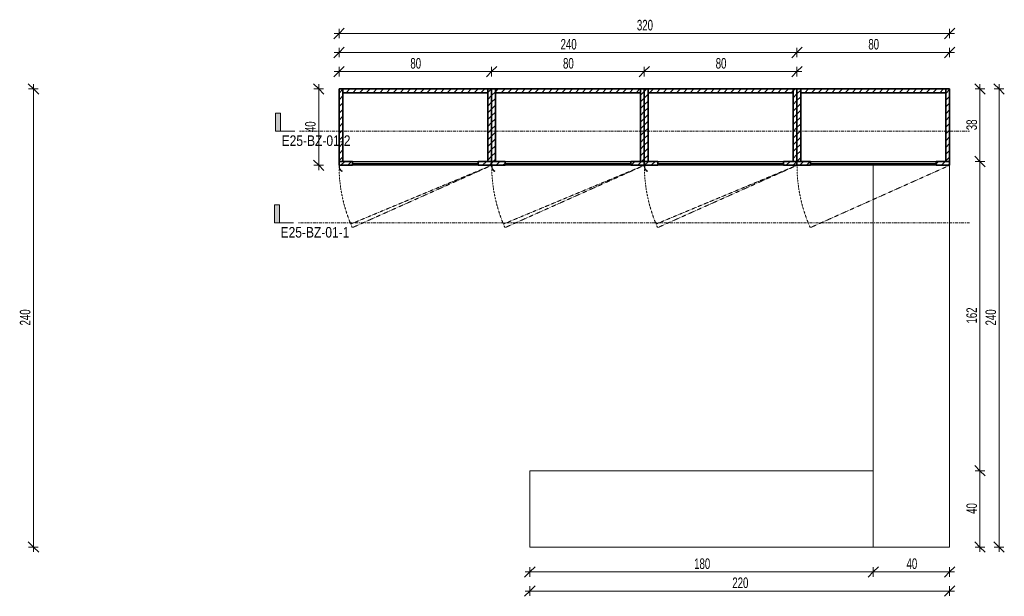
# Model space of a CAD drawing. Header units: centimetres. Extents: x 19862 to 23983, y -707 to 11876.
# Tile 7 of 7: x 21151 to 21667, y 11574 to 11876. Entities that reach past the tile are written whole.
import ezdxf

# ---------------------------------------------------------------- set-up
doc = ezdxf.new("R2010")
doc.units = ezdxf.units.CM
doc.linetypes.add('Centre', pattern=[3.175, 0.635, -0.475, 1.59, -0.475])
doc.linetypes.add('Dash 1mm', pattern=[0.2, 0.1, -0.1])
for name, color, linetype, lineweight in [('A-ANNO-DIMS', 211, 'Continuous', 9), ('A-ANNO-DIMS-25', 211, 'Continuous', 9), ('A-GENM', 13, 'Continuous', 18), ('A-GENM-HDLN', 13, 'Dash 1mm', 18), ('G-ANNO-SYMB', 111, 'Continuous', 9)]:
    doc.layers.add(name, color=color, linetype=linetype, lineweight=lineweight)
doc.styles.add('Arial Narrow', font='ARIALN.TTF', dxfattribs={"height": 5.5})
doc.styles.add('Arial Narrow_1', font='ARIALN.TTF', dxfattribs={"width": 0.8, "height": 5.5})
doc.dimstyles.new('2_2mm-Centymetry-Weryfikacja', dxfattribs={"dimscale": 30.48, "dimtxt": 5.62887, "dimasz": 0.180446, "dimexe": 0.082021, "dimexo": 0.0625, "dimgap": 0, "dimtad": 1, "dimdec": 1, "dimrnd": 0.1, "dimdsep": 46, "dimtxsty": 'Arial Narrow_1', "dimblk1": 'OBLIQUE', "dimblk2": 'OBLIQUE', "dimsah": 1, "dimcen": 0.09, "dimdle": 0.082021, "dimazin": 2, "dimtfac": 1, "dimtdec": 4, "dimtix": 1, "dimtmove": 0, "dimatfit": 3, "dimfxl": 0.082021, "dimfxlon": 1, "dimtvp": 1, "dimtolj": 1, "dimtzin": 0, "dimarcsym": 2})
pattern_1 = [(315, (-11599.535, 16493.951), (1.76776695, 1.76776695), [])]

# ---------------------------------------------------------------- blocks, each defined once
blk = doc.blocks.new('FURN_Bar - E25-ZB-01-8916538-E25-BZ-01-3')
at = {"layer": 'A-GENM'}
h = blk.add_hatch(dxfattribs=at)
h.set_pattern_fill('FP_1', color=256, style=0, pattern_type=2)
h.set_pattern_definition(pattern_1)
h.paths.add_polyline_path([(202, 242), (202, 240), (240, 240), (240, 242), (215.98, 242)])
h.paths.add_polyline_path([(202, 318), (240, 318), (240, 320), (202, 320)])
h = blk.add_hatch(dxfattribs=at)
h.set_pattern_fill('FP_1', color=256, style=0, pattern_type=2)
h.set_pattern_definition(pattern_1)
h.paths.add_polyline_path([(238, 318), (238, 242), (240, 242), (240, 318)])
h = blk.add_hatch(dxfattribs=at)
h.set_pattern_fill('FP_1', color=256, style=0, pattern_type=2)
h.set_pattern_definition(pattern_1)
h.paths.add_polyline_path([(202, 160), (240, 160), (240, 162), (202, 162)])
h.paths.add_polyline_path([(202, 238), (240, 238), (240, 240), (202, 240)])
h = blk.add_hatch(dxfattribs=at)
h.set_pattern_fill('FP_1', color=256, style=0, pattern_type=2)
h.set_pattern_definition(pattern_1)
h.paths.add_polyline_path([(238, 238), (238, 162), (240, 162), (240, 238)])
h = blk.add_hatch(dxfattribs=at)
h.set_pattern_fill('FP_1', color=256, style=0, pattern_type=2)
h.set_pattern_definition(pattern_1)
h.paths.add_polyline_path([(202, 158), (240, 158), (240, 160), (202, 160)])
h.paths.add_polyline_path([(202, 80), (240, 80), (240, 82), (202, 82)])
h = blk.add_hatch(dxfattribs=at)
h.set_pattern_fill('FP_1', color=256, style=0, pattern_type=2)
h.set_pattern_definition(pattern_1)
h.paths.add_polyline_path([(238, 82), (240, 82), (240, 158), (238, 158)])
h = blk.add_hatch(dxfattribs=at)
h.set_pattern_fill('FP_1', color=256, style=0, pattern_type=2)
h.set_pattern_definition(pattern_1)
h.paths.add_polyline_path([(202, 2), (202, 0), (240, 0), (240, 2), (238, 2)])
h.paths.add_polyline_path([(202, 80), (202, 78), (240, 78), (240, 80), (204, 80)])
h = blk.add_hatch(dxfattribs=at)
h.set_pattern_fill('FP_1', color=256, style=0, pattern_type=2)
h.set_pattern_definition(pattern_1)
h.paths.add_polyline_path([(238, 78), (238, 2), (240, 2), (240, 78)])
at = {"layer": 'A-GENM-HDLN', "linetype": 'Continuous'}
h = blk.add_hatch(dxfattribs=at)
h.set_pattern_fill('FP_1', color=256, style=0, pattern_type=2)
h.set_pattern_definition(pattern_1)
h.paths.add_polyline_path([(200, 240), (202, 240), (202, 247), (200, 247), (200, 242)])
h.paths.add_polyline_path([(200, 320), (200, 313), (202, 313), (202, 320)])
h = blk.add_hatch(dxfattribs=at)
h.set_pattern_fill('FP_1', color=256, style=0, pattern_type=2)
h.set_pattern_definition(pattern_1)
h.paths.add_polyline_path([(200, 163.47), (200, 160), (202, 160), (202, 167), (200, 167)])
h.paths.add_polyline_path([(200, 238), (200, 233), (202, 233), (202, 240), (200, 240)])
h = blk.add_hatch(dxfattribs=at)
h.set_pattern_fill('FP_1', color=256, style=0, pattern_type=2)
h.set_pattern_definition(pattern_1)
h.paths.add_polyline_path([(200, 153), (202, 153), (202, 160), (200, 160), (200, 158)])
h.paths.add_polyline_path([(200, 80), (202, 80), (202, 87), (200, 87), (200, 82)])
h = blk.add_hatch(dxfattribs=at)
h.set_pattern_fill('FP_1', color=256, style=0, pattern_type=2)
h.set_pattern_definition(pattern_1)
h.paths.add_polyline_path([(200, 0), (202, 0), (202, 7), (200, 7), (200, 2)])
h.paths.add_polyline_path([(200, 80), (200, 73), (202, 73), (202, 80)])
at = {"layer": 'A-GENM'}
for p, q in [((200, 320), (199.5, 320)), ((196.7, 318.5), (196.87, 318.39)), ((199.5, 319.8), (200, 319.8)), ((200, 247), (200, 313)), ((202, 247), (202, 313)), ((196.7, 238.5), (196.87, 238.39)), ((200, 240), (199.5, 240)), ((199.5, 239.8), (200, 239.8)), ((200, 167), (200, 233)), ((202, 167), (202, 233)), ((40, 220), (0, 220)), ((0, 220), (0, 40)), ((40, 40), (40, 220)), ((200, 160), (199.5, 160)), ((196.7, 158.5), (196.87, 158.39)), ((199.5, 159.8), (200, 159.8)), ((200, 87), (200, 153)), ((202, 153), (202, 87)), ((200, 7), (200, 73)), ((202, 73), (202, 7)), ((0, 40), (0, 0)), ((200, 40), (0, 40)), ((0, 40), (40, 40)), ((0, 0), (200, 0))]:
    blk.add_line(p, q, dxfattribs=at)
at = {"layer": 'A-GENM', "lineweight": 35}
for p, q in [((200, 320), (200, 313)), ((202, 320), (200, 320)), ((202, 313), (202, 320)), ((202, 320), (202, 318)), ((240, 320), (202, 320)), ((240, 318), (240, 320)), ((202, 318), (240, 318)), ((238, 318), (238, 242)), ((240, 318), (238, 318)), ((240, 242), (240, 318)), ((200, 313), (202, 313)), ((200.5, 313), (200.5, 247)), ((201, 313), (200.5, 313)), ((201, 247), (201, 313)), ((200, 247), (200, 240)), ((202, 247), (200, 247)), ((200.5, 247), (201, 247)), ((202, 240), (202, 247)), ((200, 240), (200, 233)), ((202, 240), (200, 240)), ((200, 240), (202, 240)), ((202, 242), (202, 240)), ((240, 242), (202, 242)), ((202, 233), (202, 240)), ((202, 240), (202, 238)), ((240, 240), (202, 240)), ((202, 240), (240, 240)), ((202, 238), (240, 238)), ((238, 242), (240, 242)), ((238, 238), (238, 162)), ((240, 238), (238, 238)), ((240, 240), (240, 242)), ((240, 238), (240, 240)), ((240, 162), (240, 238)), ((200, 233), (202, 233)), ((200.5, 233), (200.5, 167)), ((201, 233), (200.5, 233)), ((201, 167), (201, 233)), ((200, 167), (200, 160)), ((202, 167), (200, 167)), ((200.5, 167), (201, 167)), ((202, 160), (202, 167)), ((200, 160), (200, 153)), ((202, 160), (200, 160)), ((200, 160), (202, 160)), ((202, 162), (202, 160)), ((240, 162), (202, 162)), ((202, 153), (202, 160)), ((202, 160), (202, 158)), ((240, 160), (202, 160)), ((202, 160), (240, 160)), ((238, 162), (240, 162)), ((240, 160), (240, 162)), ((240, 158), (240, 160)), ((202, 158), (240, 158)), ((238, 158), (238, 82)), ((240, 158), (238, 158)), ((240, 82), (240, 158)), ((200, 153), (202, 153)), ((200.5, 153), (200.5, 87)), ((201, 153), (200.5, 153)), ((201, 87), (201, 153)), ((202, 87), (200, 87)), ((200, 87), (200, 80)), ((200.5, 87), (201, 87)), ((202, 80), (202, 87)), ((200, 80), (200, 73)), ((202, 80), (200, 80)), ((200, 80), (202, 80)), ((202, 82), (202, 80)), ((240, 82), (202, 82)), ((202, 73), (202, 80)), ((202, 80), (202, 78)), ((240, 80), (202, 80)), ((202, 80), (240, 80)), ((202, 78), (240, 78)), ((238, 82), (240, 82)), ((238, 78), (238, 2)), ((240, 78), (238, 78)), ((240, 80), (240, 82)), ((240, 78), (240, 80)), ((240, 2), (240, 78)), ((200, 73), (202, 73)), ((200.5, 73), (200.5, 7)), ((201, 73), (200.5, 73)), ((201, 7), (201, 73)), ((202, 7), (200, 7)), ((200, 7), (200, 0)), ((200.5, 7), (201, 7)), ((202, 0), (202, 7)), ((200, 0), (202, 0)), ((202, 2), (202, 0)), ((240, 2), (202, 2)), ((202, 0), (240, 0)), ((238, 2), (240, 2)), ((240, 0), (240, 2))]:
    blk.add_line(p, q, dxfattribs=at)
at = {"layer": 'A-GENM'}
for centre, radius in [((199.5, 316.64), 3.36), ((199.5, 316.64), 3.16), ((199.5, 236.64), 3.36), ((199.5, 236.64), 3.16), ((199.5, 156.64), 3.36), ((199.5, 156.64), 3.16)]:
    blk.add_arc(centre, radius, 90, 146.4429, dxfattribs=at)
at = {"layer": 'A-GENM-HDLN'}
for p, q in [((200, 240), (167.35, 313.03)), ((200, 240), (169.22, 313.84)), ((200, 160), (167.35, 233.03)), ((200, 160), (169.22, 233.84)), ((200, 80), (167.35, 153.03)), ((200, 80), (169.22, 153.84)), ((200, 0), (167.35, 73.03))]:
    blk.add_line(p, q, dxfattribs=at)
for centre, end in [((200, 240), 114.09), ((200, 240), 112.6294), ((200, 160), 114.09), ((200, 160), 112.6294), ((200, 80), 114.09), ((200, 80), 112.6294), ((200, 0), 114.09)]:
    blk.add_arc(centre, 80, 90, end, dxfattribs=at)
blk = doc.blocks.new('DIMBLOCK23-E25-BZ-01-2')
at = {"layer": 'A-ANNO-DIMS-25', "lineweight": 18}
for p, q in [((21158.33, 11839.54), (21155.58, 11842.29)), ((21158.33, 11839.54), (21161.08, 11836.79)), ((21158.33, 11599.54), (21155.58, 11602.29)), ((21158.33, 11599.54), (21161.08, 11596.79))]:
    blk.add_line(p, q, dxfattribs=at)
at = {"layer": 'A-ANNO-DIMS-25'}
for p, q in [((21158.33, 11842.04), (21158.33, 11597.04)), ((21158.33, 11839.54), (21155.83, 11839.54)), ((21158.33, 11839.54), (21160.83, 11839.54)), ((21158.33, 11599.54), (21155.83, 11599.54)), ((21158.33, 11599.54), (21160.83, 11599.54))]:
    blk.add_line(p, q, dxfattribs=at)
at = {"layer": 'A-ANNO-DIMS-25', "color": 0, "insert": (21151.23, 11715.65), "char_height": 5.5, "width": 9.3278, "attachment_point": 1, "rotation": 90, "line_spacing_factor": 0.974696, "style": 'Arial Narrow_1'}
blk.add_mtext('240', dxfattribs=at)
blk = doc.blocks.new('_Oblique')
at = {"color": 0, "linetype": 'ByBlock', "lineweight": -2}
blk.add_line((-0.5, -0.5), (0.5, 0.5), dxfattribs=at)
blk = doc.blocks.new('Section - _Znaczek-Pelny-Prawy-3044335-E25-BZ-01-3')
at = {"layer": 'G-ANNO-SYMB'}
blk.add_hatch(color=256, dxfattribs=at).paths.add_polyline_path([(-0.4, 0.381), (-0.4, 0), (-0.5, 0), (-0.5, 0.381)])
at = {"layer": 'G-ANNO-SYMB', "lineweight": 18}
for p, q in [((-0.4, 0.381), (-0.5, 0.381)), ((-0.5, 0.381), (-0.5, 0)), ((-0.4, 0.381), (-0.5, 0.381)), ((-0.5, 0.381), (-0.5, 0)), ((-0.4, 0.381), (-0.4, 0)), ((-0.4, 0), (-0.4, 0.381)), ((-0.5, 0), (-0.4, 0)), ((-0.5, 0), (-0.1, 0))]:
    blk.add_line(p, q, dxfattribs=at)
blk = doc.blocks.new('DIMBLOCK27-E25-BZ-01-3')
at = {"layer": 'A-ANNO-DIMS-25', "lineweight": 18}
for p, q in [((21318.46, 11848.63), (21315.71, 11845.88)), ((21318.46, 11848.63), (21321.21, 11851.38)), ((21398.46, 11848.63), (21395.71, 11845.88)), ((21398.46, 11848.63), (21401.21, 11851.38))]:
    blk.add_line(p, q, dxfattribs=at)
at = {"layer": 'A-ANNO-DIMS-25'}
for p, q in [((21315.96, 11848.63), (21398.46, 11848.63)), ((21318.46, 11848.63), (21318.46, 11851.13)), ((21318.46, 11848.63), (21318.46, 11846.13)), ((21398.46, 11848.63), (21398.46, 11851.13)), ((21398.46, 11848.63), (21398.46, 11846.13))]:
    blk.add_line(p, q, dxfattribs=at)
at = {"layer": 'A-ANNO-DIMS-25', "color": 0, "insert": (21355.87, 11855.73), "char_height": 5.5, "width": 6.2186, "attachment_point": 1, "line_spacing_factor": 0.974696, "style": 'Arial Narrow_1'}
blk.add_mtext('80', dxfattribs=at)
blk = doc.blocks.new('DIMBLOCK28-E25-BZ-01-3')
at = {"layer": 'A-ANNO-DIMS-25', "lineweight": 18}
for p, q in [((21398.46, 11848.63), (21395.71, 11845.88)), ((21398.46, 11848.63), (21401.21, 11851.38)), ((21478.46, 11848.63), (21475.71, 11845.88)), ((21478.46, 11848.63), (21481.21, 11851.38))]:
    blk.add_line(p, q, dxfattribs=at)
at = {"layer": 'A-ANNO-DIMS-25'}
for p, q in [((21398.46, 11848.63), (21398.46, 11851.13)), ((21398.46, 11848.63), (21478.46, 11848.63)), ((21398.46, 11848.63), (21398.46, 11846.13)), ((21478.46, 11848.63), (21478.46, 11851.13)), ((21478.46, 11848.63), (21478.46, 11846.13))]:
    blk.add_line(p, q, dxfattribs=at)
at = {"layer": 'A-ANNO-DIMS-25', "color": 0, "insert": (21435.87, 11855.73), "char_height": 5.5, "width": 6.2186, "attachment_point": 1, "line_spacing_factor": 0.974696, "style": 'Arial Narrow_1'}
blk.add_mtext('80', dxfattribs=at)
blk = doc.blocks.new('DIMBLOCK29-E25-BZ-01-3')
at = {"layer": 'A-ANNO-DIMS-25', "lineweight": 18}
for p, q in [((21478.46, 11848.63), (21475.71, 11845.88)), ((21478.46, 11848.63), (21481.21, 11851.38)), ((21558.46, 11848.63), (21555.71, 11845.88)), ((21558.46, 11848.63), (21561.21, 11851.38))]:
    blk.add_line(p, q, dxfattribs=at)
at = {"layer": 'A-ANNO-DIMS-25'}
for p, q in [((21478.46, 11848.63), (21478.46, 11851.13)), ((21478.46, 11848.63), (21560.96, 11848.63)), ((21478.46, 11848.63), (21478.46, 11846.13)), ((21558.46, 11848.63), (21558.46, 11851.13)), ((21558.46, 11848.63), (21558.46, 11846.13))]:
    blk.add_line(p, q, dxfattribs=at)
at = {"layer": 'A-ANNO-DIMS-25', "color": 0, "insert": (21515.87, 11855.73), "char_height": 5.5, "width": 6.2186, "attachment_point": 1, "line_spacing_factor": 0.974696, "style": 'Arial Narrow_1'}
blk.add_mtext('80', dxfattribs=at)
blk = doc.blocks.new('DIMBLOCK30-E25-BZ-01-3')
at = {"layer": 'A-ANNO-DIMS-25', "lineweight": 18}
for p, q in [((21318.46, 11858.63), (21315.71, 11855.88)), ((21318.46, 11858.63), (21321.21, 11861.38)), ((21558.46, 11858.63), (21555.71, 11855.88)), ((21558.46, 11858.63), (21561.21, 11861.38))]:
    blk.add_line(p, q, dxfattribs=at)
at = {"layer": 'A-ANNO-DIMS-25'}
for p, q in [((21315.96, 11858.63), (21558.46, 11858.63)), ((21318.46, 11858.63), (21318.46, 11861.13)), ((21318.46, 11858.63), (21318.46, 11856.13)), ((21558.46, 11858.63), (21558.46, 11861.13)), ((21558.46, 11858.63), (21558.46, 11856.13))]:
    blk.add_line(p, q, dxfattribs=at)
at = {"layer": 'A-ANNO-DIMS-25', "color": 0, "insert": (21434.58, 11865.73), "char_height": 5.5, "width": 9.3278, "attachment_point": 1, "line_spacing_factor": 0.974696, "style": 'Arial Narrow_1'}
blk.add_mtext('240', dxfattribs=at)
blk = doc.blocks.new('DIMBLOCK31-E25-BZ-01-3')
at = {"layer": 'A-ANNO-DIMS-25', "lineweight": 18}
for p, q in [((21558.46, 11858.63), (21555.71, 11855.88)), ((21558.46, 11858.63), (21561.21, 11861.38)), ((21638.46, 11858.63), (21635.71, 11855.88)), ((21638.46, 11858.63), (21641.21, 11861.38))]:
    blk.add_line(p, q, dxfattribs=at)
at = {"layer": 'A-ANNO-DIMS-25'}
for p, q in [((21558.46, 11858.63), (21558.46, 11861.13)), ((21558.46, 11858.63), (21640.96, 11858.63)), ((21558.46, 11858.63), (21558.46, 11856.13)), ((21638.46, 11858.63), (21638.46, 11861.13)), ((21638.46, 11858.63), (21638.46, 11856.13))]:
    blk.add_line(p, q, dxfattribs=at)
at = {"layer": 'A-ANNO-DIMS-25', "color": 0, "insert": (21595.87, 11865.73), "char_height": 5.5, "width": 6.2186, "attachment_point": 1, "line_spacing_factor": 0.974696, "style": 'Arial Narrow_1'}
blk.add_mtext('80', dxfattribs=at)
blk = doc.blocks.new('DIMBLOCK32-E25-BZ-01-3')
at = {"layer": 'A-ANNO-DIMS-25', "lineweight": 18}
for p, q in [((21318.46, 11868.63), (21315.71, 11865.88)), ((21318.46, 11868.63), (21321.21, 11871.38)), ((21638.46, 11868.63), (21635.71, 11865.88)), ((21638.46, 11868.63), (21641.21, 11871.38))]:
    blk.add_line(p, q, dxfattribs=at)
at = {"layer": 'A-ANNO-DIMS-25'}
for p, q in [((21315.96, 11868.63), (21640.96, 11868.63)), ((21318.46, 11868.63), (21318.46, 11871.13)), ((21318.46, 11868.63), (21318.46, 11866.13)), ((21638.46, 11868.63), (21638.46, 11871.13)), ((21638.46, 11868.63), (21638.46, 11866.13))]:
    blk.add_line(p, q, dxfattribs=at)
at = {"layer": 'A-ANNO-DIMS-25', "color": 0, "insert": (21474.58, 11875.73), "char_height": 5.5, "width": 9.3278, "attachment_point": 1, "line_spacing_factor": 0.974696, "style": 'Arial Narrow_1'}
blk.add_mtext('320', dxfattribs=at)
blk = doc.blocks.new('DIMBLOCK33-E25-BZ-01-3')
at = {"layer": 'A-ANNO-DIMS-25', "lineweight": 18}
for p, q in [((21307.81, 11839.54), (21305.06, 11842.29)), ((21307.81, 11839.54), (21310.56, 11836.79)), ((21307.81, 11799.54), (21305.06, 11802.29)), ((21307.81, 11799.54), (21310.56, 11796.79))]:
    blk.add_line(p, q, dxfattribs=at)
at = {"layer": 'A-ANNO-DIMS-25'}
for p, q in [((21307.81, 11797.04), (21307.81, 11842.04)), ((21307.81, 11839.54), (21305.31, 11839.54)), ((21307.81, 11839.54), (21310.31, 11839.54)), ((21307.81, 11799.54), (21305.31, 11799.54)), ((21307.81, 11799.54), (21310.31, 11799.54))]:
    blk.add_line(p, q, dxfattribs=at)
at = {"layer": 'A-ANNO-DIMS-25', "color": 0, "insert": (21300.7, 11816.94), "char_height": 5.5, "width": 6.2186, "attachment_point": 1, "rotation": 90, "line_spacing_factor": 0.974696, "style": 'Arial Narrow_1'}
blk.add_mtext('40', dxfattribs=at)
blk = doc.blocks.new('DIMBLOCK34-E25-BZ-01-3')
at = {"layer": 'A-ANNO-DIMS-25', "lineweight": 18}
for p, q in [((21654.36, 11639.54), (21651.61, 11642.29)), ((21654.36, 11639.54), (21657.11, 11636.79)), ((21654.36, 11599.54), (21651.61, 11602.29)), ((21654.36, 11599.54), (21657.11, 11596.79))]:
    blk.add_line(p, q, dxfattribs=at)
at = {"layer": 'A-ANNO-DIMS-25'}
for p, q in [((21654.36, 11639.54), (21651.86, 11639.54)), ((21654.36, 11597.04), (21654.36, 11639.54)), ((21654.36, 11639.54), (21656.86, 11639.54)), ((21654.36, 11599.54), (21651.86, 11599.54)), ((21654.36, 11599.54), (21656.86, 11599.54))]:
    blk.add_line(p, q, dxfattribs=at)
at = {"layer": 'A-ANNO-DIMS-25', "color": 0, "insert": (21647.25, 11616.94), "char_height": 5.5, "width": 6.2186, "attachment_point": 1, "rotation": 90, "line_spacing_factor": 0.974696, "style": 'Arial Narrow_1'}
blk.add_mtext('40', dxfattribs=at)
blk = doc.blocks.new('DIMBLOCK35-E25-BZ-01-3')
at = {"layer": 'A-ANNO-DIMS-25', "lineweight": 18}
for p, q in [((21654.36, 11801.54), (21651.61, 11804.29)), ((21654.36, 11801.54), (21657.11, 11798.79)), ((21654.36, 11639.54), (21651.61, 11642.29)), ((21654.36, 11639.54), (21657.11, 11636.79))]:
    blk.add_line(p, q, dxfattribs=at)
at = {"layer": 'A-ANNO-DIMS-25'}
for p, q in [((21654.36, 11801.54), (21651.86, 11801.54)), ((21654.36, 11639.54), (21654.36, 11801.54)), ((21654.36, 11801.54), (21656.86, 11801.54)), ((21654.36, 11639.54), (21651.86, 11639.54)), ((21654.36, 11639.54), (21656.86, 11639.54))]:
    blk.add_line(p, q, dxfattribs=at)
at = {"layer": 'A-ANNO-DIMS-25', "color": 0, "insert": (21647.25, 11716.65), "char_height": 5.5, "width": 9.3278, "attachment_point": 1, "rotation": 90, "line_spacing_factor": 0.974696, "style": 'Arial Narrow_1'}
blk.add_mtext('162', dxfattribs=at)
blk = doc.blocks.new('DIMBLOCK36-E25-BZ-01-3')
at = {"layer": 'A-ANNO-DIMS-25', "lineweight": 18}
for p, q in [((21654.36, 11839.54), (21651.61, 11842.29)), ((21654.36, 11839.54), (21657.11, 11836.79)), ((21654.36, 11801.54), (21651.61, 11804.29)), ((21654.36, 11801.54), (21657.11, 11798.79))]:
    blk.add_line(p, q, dxfattribs=at)
at = {"layer": 'A-ANNO-DIMS-25'}
for p, q in [((21654.36, 11801.54), (21654.36, 11842.04)), ((21654.36, 11839.54), (21651.86, 11839.54)), ((21654.36, 11839.54), (21656.86, 11839.54)), ((21654.36, 11801.54), (21651.86, 11801.54)), ((21654.36, 11801.54), (21656.86, 11801.54))]:
    blk.add_line(p, q, dxfattribs=at)
at = {"layer": 'A-ANNO-DIMS-25', "color": 0, "insert": (21647.25, 11817.94), "char_height": 5.5, "width": 6.2186, "attachment_point": 1, "rotation": 90, "line_spacing_factor": 0.974696, "style": 'Arial Narrow_1'}
blk.add_mtext('38', dxfattribs=at)
blk = doc.blocks.new('DIMBLOCK37-E25-BZ-01-3')
at = {"layer": 'A-ANNO-DIMS-25', "lineweight": 18}
for p, q in [((21664.36, 11839.54), (21661.61, 11842.29)), ((21664.36, 11839.54), (21667.11, 11836.79)), ((21664.36, 11599.54), (21661.61, 11602.29)), ((21664.36, 11599.54), (21667.11, 11596.79))]:
    blk.add_line(p, q, dxfattribs=at)
at = {"layer": 'A-ANNO-DIMS-25'}
for p, q in [((21664.36, 11842.04), (21664.36, 11597.04)), ((21664.36, 11839.54), (21661.86, 11839.54)), ((21664.36, 11839.54), (21666.86, 11839.54)), ((21664.36, 11599.54), (21661.86, 11599.54)), ((21664.36, 11599.54), (21666.86, 11599.54))]:
    blk.add_line(p, q, dxfattribs=at)
at = {"layer": 'A-ANNO-DIMS-25', "color": 0, "insert": (21657.25, 11715.65), "char_height": 5.5, "width": 9.3278, "attachment_point": 1, "rotation": 90, "line_spacing_factor": 0.974696, "style": 'Arial Narrow_1'}
blk.add_mtext('240', dxfattribs=at)
blk = doc.blocks.new('DIMBLOCK38-E25-BZ-01-3')
at = {"layer": 'A-ANNO-DIMS-25', "lineweight": 18}
for p, q in [((21418.46, 11586.49), (21421.21, 11589.24)), ((21598.46, 11586.49), (21601.21, 11589.24)), ((21418.46, 11586.49), (21415.71, 11583.74)), ((21598.46, 11586.49), (21595.71, 11583.74))]:
    blk.add_line(p, q, dxfattribs=at)
at = {"layer": 'A-ANNO-DIMS-25'}
for p, q in [((21418.46, 11586.49), (21418.46, 11588.99)), ((21598.46, 11586.49), (21598.46, 11588.99)), ((21415.96, 11586.49), (21598.46, 11586.49)), ((21418.46, 11586.49), (21418.46, 11583.99)), ((21598.46, 11586.49), (21598.46, 11583.99))]:
    blk.add_line(p, q, dxfattribs=at)
at = {"layer": 'A-ANNO-DIMS-25', "color": 0, "insert": (21504.58, 11593.59), "char_height": 5.5, "width": 9.3278, "attachment_point": 1, "line_spacing_factor": 0.974696, "style": 'Arial Narrow_1'}
blk.add_mtext('180', dxfattribs=at)
blk = doc.blocks.new('DIMBLOCK39-E25-BZ-01-3')
at = {"layer": 'A-ANNO-DIMS-25', "lineweight": 18}
for p, q in [((21598.46, 11586.49), (21601.21, 11589.24)), ((21638.46, 11586.49), (21641.21, 11589.24)), ((21598.46, 11586.49), (21595.71, 11583.74)), ((21638.46, 11586.49), (21635.71, 11583.74))]:
    blk.add_line(p, q, dxfattribs=at)
at = {"layer": 'A-ANNO-DIMS-25'}
for p, q in [((21598.46, 11586.49), (21598.46, 11588.99)), ((21638.46, 11586.49), (21638.46, 11588.99)), ((21598.46, 11586.49), (21640.96, 11586.49)), ((21598.46, 11586.49), (21598.46, 11583.99)), ((21638.46, 11586.49), (21638.46, 11583.99))]:
    blk.add_line(p, q, dxfattribs=at)
at = {"layer": 'A-ANNO-DIMS-25', "color": 0, "insert": (21615.87, 11593.59), "char_height": 5.5, "width": 6.2186, "attachment_point": 1, "line_spacing_factor": 0.974696, "style": 'Arial Narrow_1'}
blk.add_mtext('40', dxfattribs=at)
blk = doc.blocks.new('DIMBLOCK40-E25-BZ-01-3')
at = {"layer": 'A-ANNO-DIMS-25', "lineweight": 18}
for p, q in [((21418.46, 11576.49), (21421.21, 11579.24)), ((21638.46, 11576.49), (21641.21, 11579.24)), ((21418.46, 11576.49), (21415.71, 11573.74)), ((21638.46, 11576.49), (21635.71, 11573.74))]:
    blk.add_line(p, q, dxfattribs=at)
at = {"layer": 'A-ANNO-DIMS-25'}
for p, q in [((21418.46, 11576.49), (21418.46, 11578.99)), ((21638.46, 11576.49), (21638.46, 11578.99)), ((21415.96, 11576.49), (21640.96, 11576.49)), ((21418.46, 11576.49), (21418.46, 11573.99)), ((21638.46, 11576.49), (21638.46, 11573.99))]:
    blk.add_line(p, q, dxfattribs=at)
at = {"layer": 'A-ANNO-DIMS-25', "color": 0, "insert": (21524.58, 11583.59), "char_height": 5.5, "width": 9.3278, "attachment_point": 1, "line_spacing_factor": 0.974696, "style": 'Arial Narrow_1'}
blk.add_mtext('220', dxfattribs=at)

msp = doc.modelspace()

# ---------------------------------------------------------------- linework, layer by layer
at = {"layer": 'G-ANNO-SYMB', "linetype": 'Centre'}
for p, q in [((21297.75, 11817.36), (21648.83, 11817.36)), ((21297.2, 11769.36), (21648.83, 11769.36))]:
    msp.add_line(p, q, dxfattribs=at)

# ---------------------------------------------------------------- block references
at = {"layer": 'A-GENM', "rotation": 89.99999999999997}
msp.add_blockref('FURN_Bar - E25-ZB-01-8916538-E25-BZ-01-3', (21638.46, 11599.54), dxfattribs=at)
at = {"layer": 'G-ANNO-SYMB', "lineweight": 18, "xscale": 24.99999999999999, "yscale": 24.99999999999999, "zscale": 24.99999999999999}
for p in [(21297.75, 11817.36), (21297.2, 11769.36)]:
    msp.add_blockref('Section - _Znaczek-Pelny-Prawy-3044335-E25-BZ-01-3', p, dxfattribs=at)

# ---------------------------------------------------------------- texts
at = {"layer": 'G-ANNO-SYMB', "char_height": 5.5, "width": 42.8903, "attachment_point": 1, "style": 'Arial Narrow'}
for s, insert in [('E25-BZ-01-2', (21288.39, 11815.21)), ('E25-BZ-01-1', (21287.84, 11767.21))]:
    msp.add_mtext(s, dxfattribs=dict(at, insert=insert))

# ---------------------------------------------------------------- dimensions: what is measured, and where the dimension line sits
at = {"layer": 'A-ANNO-DIMS'}
for base, p1, p2, override, picture, middle in [((21638.46, 11868.63), (21318.46, 11866.13), (21638.46, 11866.13), {"dimpost": '<>', "dimfxl": 320}, 'DIMBLOCK32-E25-BZ-01-3', (21478.46, 11871.43)), ((21558.46, 11858.63), (21318.46, 11861.13), (21558.46, 11861.13), {"dimpost": '<>', "dimfxl": 240}, 'DIMBLOCK30-E25-BZ-01-3', (21438.46, 11861.43)), ((21638.46, 11858.63), (21558.46, 11861.13), (21638.46, 11861.13), {"dimpost": '<>', "dimfxl": 80}, 'DIMBLOCK31-E25-BZ-01-3', (21598.46, 11861.43)), ((21398.46, 11848.63), (21318.46, 11851.13), (21398.46, 11846.13), {"dimpost": '<>', "dimfxl": 80.156098}, 'DIMBLOCK27-E25-BZ-01-3', (21358.46, 11851.43)), ((21478.46, 11848.63), (21398.46, 11846.13), (21478.46, 11846.13), {"dimpost": '<>', "dimfxl": 80}, 'DIMBLOCK28-E25-BZ-01-3', (21438.46, 11851.43)), ((21558.46, 11848.63), (21478.46, 11846.13), (21558.46, 11851.13), {"dimpost": '<>', "dimfxl": 80.156098}, 'DIMBLOCK29-E25-BZ-01-3', (21518.46, 11851.43)), ((21598.46, 11586.49), (21418.46, 11588.99), (21598.46, 11588.99), {"dimpost": '<>', "dimfxl": 180}, 'DIMBLOCK38-E25-BZ-01-3', (21508.46, 11589.29)), ((21638.46, 11586.49), (21598.46, 11588.99), (21638.46, 11588.99), {"dimpost": '<>', "dimfxl": 40}, 'DIMBLOCK39-E25-BZ-01-3', (21618.46, 11589.29)), ((21638.46, 11576.49), (21418.46, 11578.99), (21638.46, 11578.99), {"dimpost": '<>', "dimfxl": 220}, 'DIMBLOCK40-E25-BZ-01-3', (21528.46, 11579.29))]:
    dim = msp.add_linear_dim(base=base, p1=p1, p2=p2, dimstyle='2_2mm-Centymetry-Weryfikacja', override=override, dxfattribs=at)
    dim.commit()
    dim.dimension.update_dxf_attribs({"geometry": picture, "text_midpoint": middle})
for base, p1, p2, override, picture, middle in [((21158.33, 11599.54), (21160.83, 11839.54), (21160.83, 11599.54), {"dimpost": '<>', "dimfxl": 240}, 'DIMBLOCK23-E25-BZ-01-2', (21155.53, 11719.54)), ((21307.81, 11839.54), (21310.31, 11799.54), (21310.31, 11839.54), {"dimpost": '<>', "dimfxl": 40}, 'DIMBLOCK33-E25-BZ-01-3', (21305, 11819.54)), ((21654.36, 11839.54), (21651.86, 11801.54), (21651.86, 11839.54), {"dimpost": '<>', "dimfxl": 38}, 'DIMBLOCK36-E25-BZ-01-3', (21651.55, 11820.54)), ((21664.36, 11599.54), (21666.86, 11839.54), (21666.86, 11599.54), {"dimpost": '<>', "dimfxl": 240}, 'DIMBLOCK37-E25-BZ-01-3', (21661.55, 11719.54)), ((21654.36, 11801.54), (21651.86, 11639.54), (21651.86, 11801.54), {"dimpost": '<>', "dimfxl": 162}, 'DIMBLOCK35-E25-BZ-01-3', (21651.55, 11720.54)), ((21654.36, 11639.54), (21651.86, 11599.54), (21651.86, 11639.54), {"dimpost": '<>', "dimfxl": 40}, 'DIMBLOCK34-E25-BZ-01-3', (21651.55, 11619.54))]:
    dim = msp.add_linear_dim(base=base, p1=p1, p2=p2, angle=90, dimstyle='2_2mm-Centymetry-Weryfikacja', override=override, dxfattribs=at)
    dim.commit()
    dim.dimension.update_dxf_attribs({"geometry": picture, "text_midpoint": middle})

doc.saveas('drawing.dxf')
